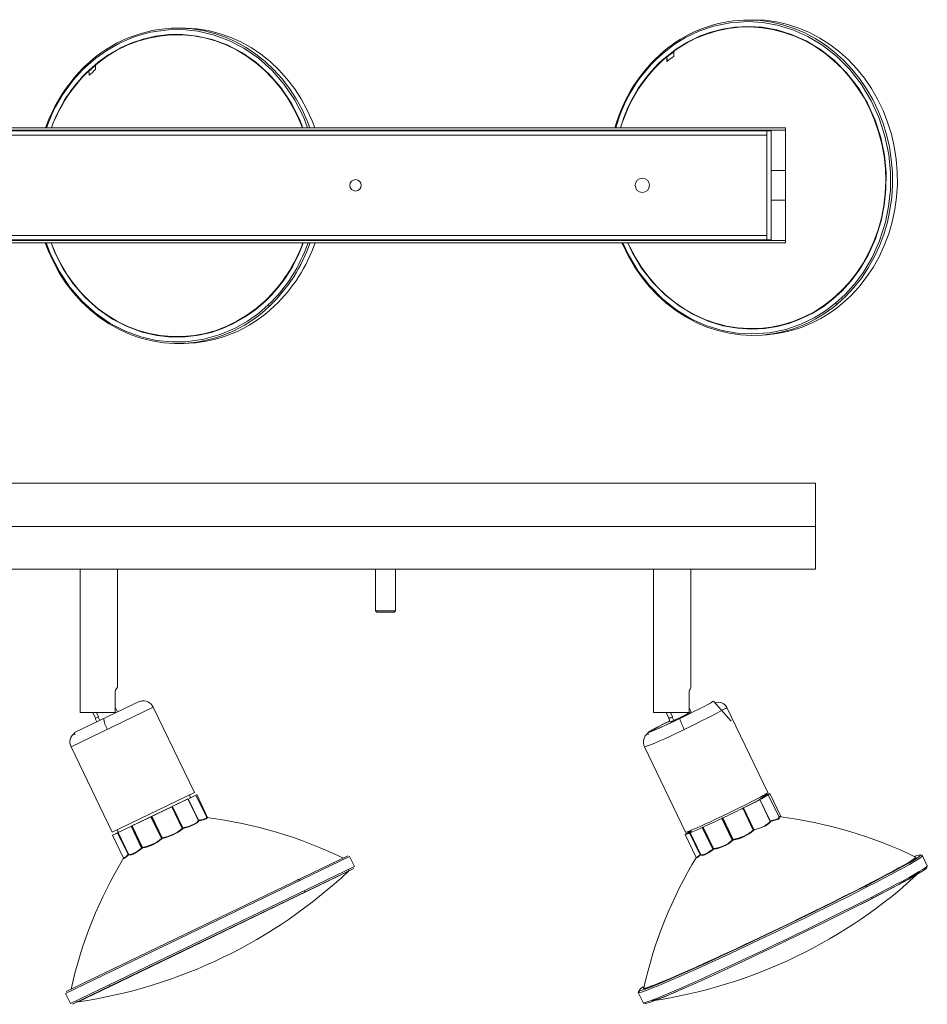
# Model space of a CAD drawing. Header units: millimetres. Extents: x -214 to 1502, y 504 to 848.
# Tile 4 of 5: x 1019 to 1336, y 504 to 848. Entities that reach past the tile are written whole.
import ezdxf

# ---------------------------------------------------------------- set-up
doc = ezdxf.new("R2010")
doc.units = ezdxf.units.MM

msp = doc.modelspace()

# ---------------------------------------------------------------- linework, layer by layer
at = {"color": 7, "linetype": 'Continuous', "lineweight": 15}
for p, q in [((1075.99, 844.83), (1074.3, 844.83)), ((1271.66, 847.62), (1269.97, 847.49)), ((1286.33, 809.99), (-213.67, 809.99)), ((1286.33, 809.19), (-213.67, 809.19)), ((-208.67, 808.99), (1281.33, 808.99)), ((1279.79, 807.45), (-207.14, 807.45)), ((1279.79, 770.99), (1279.79, 808.99)), ((1281.33, 808.99), (1281.33, 770.99)), ((1286.33, 769.99), (1286.33, 809.99)), ((-207.14, 772.53), (1279.79, 772.53)), ((-213.67, 770.79), (1286.33, 770.79)), ((-213.67, 769.99), (1286.33, 769.99)), ((1281.33, 770.99), (-208.67, 770.99)), ((1074.3, 734.83), (1075.99, 734.83)), ((1278.14, 737.79), (1279.83, 737.92)), ((-203.24, 686.2), (1296.76, 686.2)), ((1296.76, 686.2), (1296.76, 656.2)), ((-203.24, 671), (1296.76, 671)), ((642.88, 656.2), (1042.86, 656.2)), ((1040.26, 656.2), (1040.26, 606.2)), ((1042.87, 656.2), (1242.86, 656.2)), ((1053.26, 615.04), (1053.26, 656.2)), ((1143.26, 656.2), (1143.26, 641.7)), ((1150.26, 641.7), (1150.26, 656.2)), ((1240.26, 656.2), (1240.26, 606.2)), ((1242.86, 656.2), (1296.76, 656.2)), ((1253.26, 614.96), (1253.26, 656.2)), ((1143.26, 641.7), (1143.76, 641.2)), ((1150.26, 641.7), (1143.26, 641.7)), ((1149.76, 641.2), (1143.76, 641.2)), ((1149.76, 641.2), (1150.26, 641.7)), ((1052.48, 613.67), (1052.48, 606.2)), ((1252.69, 613.67), (1252.69, 606.2)), ((1061.12, 610.2), (1038.3, 599.19)), ((1052.64, 607.56), (1052.48, 607.91)), ((1052.74, 607.61), (1052.48, 607.48)), ((1053.31, 606.43), (1052.74, 607.61)), ((1061.18, 610.14), (1061.12, 610.2)), ((1080.11, 578.28), (1065.77, 608)), ((1253.32, 606.43), (1252.75, 607.61)), ((1267.35, 603.2), (1261.13, 610.19)), ((1280.08, 578.26), (1265.77, 607.99)), ((1052.48, 606.2), (1040.26, 606.2)), ((1044.67, 606.2), (1045.64, 604.18)), ((1045.54, 604.14), (1046.67, 604.68)), ((1045.93, 606.2), (1046.67, 604.68)), ((1047.09, 603.43), (1046.52, 604.61)), ((1252.69, 606.2), (1240.26, 606.2)), ((1244.68, 606.2), (1245.64, 604.19)), ((1246.15, 606.2), (1246.88, 604.68)), ((1246.74, 604.61), (1246.88, 604.68)), ((1247.31, 603.43), (1246.74, 604.61)), ((1252.53, 605.96), (1252.39, 605.89)), ((1252.39, 605.88), (1252.39, 605.89)), ((1252.53, 605.96), (1252.41, 606.2)), ((1045.54, 604.14), (1046.11, 602.96)), ((1245.54, 604.14), (1246.11, 602.96)), ((1247.45, 603.5), (1247.31, 603.43)), ((1247.45, 603.5), (1247.45, 603.5)), ((1038.3, 599.19), (1038.43, 598.42)), ((1238.3, 599.2), (1238.43, 598.44)), ((1037.13, 594.18), (1051.47, 564.46)), ((1237.12, 594.2), (1251.42, 564.48)), ((1080.11, 578.28), (1051.47, 564.46)), ((1078.24, 576.26), (1080.61, 577.4)), ((1078.79, 576.54), (1078.36, 577.43)), ((1084.4, 569.56), (1080.61, 577.4)), ((1084.73, 569.63), (1080.91, 577.55)), ((1278.6, 576.84), (1278.43, 577.2)), ((1279.19, 577.32), (1279.11, 577.29)), ((1279.11, 577.29), (1279.19, 577.32)), ((1279.24, 577.35), (1279.19, 577.32)), ((1279.19, 577.32), (1279.24, 577.34)), ((1280.14, 577.49), (1280.07, 577.46)), ((1280.13, 577.49), (1280.07, 577.46)), ((1280.13, 577.49), (1280.21, 577.48)), ((1284.02, 569.72), (1280.28, 577.5)), ((1284.62, 569.98), (1280.8, 577.93)), ((1072.45, 573.48), (1053.3, 564.24)), ((1058.03, 566.51), (1077.89, 576.09)), ((1072.23, 573.36), (1075.89, 565.77)), ((1072.26, 573.38), (1075.91, 565.83)), ((1072.3, 573.39), (1075.92, 565.88)), ((1076.07, 565.95), (1072.45, 573.47)), ((1077.88, 576.1), (1072.61, 573.55)), ((1077.88, 576.09), (1081.55, 568.5)), ((1081.56, 568.48), (1077.89, 576.09)), ((1081.58, 568.61), (1077.96, 576.12)), ((1078.43, 576.36), (1078.26, 576.28)), ((1277.13, 575.85), (1277.23, 575.9)), ((1277.26, 575.84), (1277.27, 575.84)), ((1277.27, 575.84), (1277.26, 575.83)), ((1277.28, 575.84), (1277.27, 575.84)), ((1277.27, 575.83), (1280.93, 568.24)), ((1277.28, 575.84), (1277.28, 575.84)), ((1280.95, 568.22), (1277.28, 575.84)), ((1277.28, 575.84), (1277.28, 575.84)), ((1277.86, 576.15), (1277.35, 575.89)), ((1277.36, 575.88), (1277.87, 576.14)), ((1280.98, 568.37), (1277.36, 575.88)), ((1064.96, 569.85), (1068.62, 562.26)), ((1065.02, 569.88), (1068.66, 562.33)), ((1065.09, 569.92), (1068.72, 562.41)), ((1068.9, 562.49), (1065.28, 570)), ((1271.37, 572.83), (1271.04, 572.66)), ((1271.05, 572.65), (1271.38, 572.82)), ((1271.41, 572.85), (1271.37, 572.83)), ((1271.38, 572.82), (1275.04, 565.23)), ((1271.45, 572.87), (1271.41, 572.85)), ((1271.42, 572.84), (1271.46, 572.87)), ((1271.42, 572.84), (1275.06, 565.3)), ((1271.46, 572.87), (1275.08, 565.35)), ((1275.23, 565.43), (1271.62, 572.94)), ((1058.03, 566.51), (1061.7, 558.92)), ((1058.1, 566.54), (1061.74, 558.99)), ((1058.19, 566.58), (1061.81, 559.07)), ((1061.98, 559.15), (1058.36, 566.67)), ((1081.58, 568.61), (1081.51, 568.58)), ((1081.58, 568.48), (1081.54, 568.53)), ((1081.68, 568.47), (1081.7, 568.44)), ((1084.21, 569.61), (1084.51, 569.43)), ((1264.11, 569.3), (1264.05, 569.27)), ((1264.06, 569.27), (1267.71, 561.67)), ((1264.19, 569.34), (1264.11, 569.3)), ((1264.12, 569.3), (1264.19, 569.33)), ((1264.12, 569.3), (1267.75, 561.75)), ((1264.19, 569.33), (1267.81, 561.82)), ((1267.99, 561.91), (1264.38, 569.42)), ((1280.95, 568.24), (1280.92, 568.28)), ((1280.98, 568.37), (1280.96, 568.37)), ((1281.07, 568.23), (1281.09, 568.19)), ((1051.54, 563.38), (1053.44, 564.29)), ((1051.54, 563.38), (1055.36, 555.46)), ((1053.2, 564.19), (1051.61, 563.42)), ((1053.22, 565.31), (1053.65, 564.42)), ((1053.3, 564.23), (1056.97, 556.64)), ((1053.36, 564.25), (1057, 556.71)), ((1053.44, 564.29), (1057.06, 556.78)), ((1057.17, 556.83), (1053.55, 564.34)), ((1075.91, 565.83), (1075.92, 565.88)), ((1075.92, 565.88), (1076.07, 565.95)), ((1076.12, 565.79), (1076.1, 565.74)), ((1251.27, 563.64), (1251.27, 563.63)), ((1251.27, 563.63), (1255.09, 555.68)), ((1251.94, 564.09), (1251.92, 564.08)), ((1251.99, 564.11), (1251.94, 564.09)), ((1252.87, 564.25), (1252.82, 564.22)), ((1252.82, 564.21), (1256.47, 556.62)), ((1252.95, 564.28), (1252.87, 564.25)), ((1252.87, 564.24), (1252.95, 564.27)), ((1252.87, 564.24), (1256.5, 556.69)), ((1252.95, 564.27), (1256.56, 556.76)), ((1256.66, 556.8), (1253.05, 564.31)), ((1253.28, 565.1), (1253.45, 564.74)), ((1253.45, 564.75), (1253.45, 564.74)), ((1257.32, 566.16), (1257.26, 566.13)), ((1257.26, 566.11), (1260.92, 558.52)), ((1257.41, 566.2), (1257.32, 566.16)), ((1257.33, 566.15), (1257.42, 566.19)), ((1257.33, 566.15), (1260.96, 558.6)), ((1257.42, 566.19), (1261.03, 558.68)), ((1261.19, 558.75), (1257.58, 566.26)), ((1275.06, 565.3), (1275.08, 565.35)), ((1275.27, 565.26), (1275.25, 565.2)), ((1068.66, 562.33), (1068.72, 562.41)), ((1068.72, 562.41), (1068.9, 562.49)), ((1068.9, 562.31), (1068.85, 562.24)), ((1267.75, 561.75), (1267.81, 561.82)), ((1267.99, 561.72), (1267.94, 561.65)), ((1133.6, 556.24), (1035.44, 508.87)), ((1057, 556.71), (1057.06, 556.78)), ((1057.06, 556.78), (1057.17, 556.83)), ((1057.15, 556.64), (1057.09, 556.56)), ((1061.74, 558.99), (1061.81, 559.07)), ((1061.81, 559.07), (1061.98, 559.15)), ((1061.96, 558.96), (1061.89, 558.88)), ((1256.5, 556.69), (1256.56, 556.76)), ((1256.65, 556.61), (1256.58, 556.54)), ((1260.96, 558.6), (1261.03, 558.68)), ((1261.17, 558.56), (1261.1, 558.48)), ((1335.74, 552.75), (1334.05, 556.26)), ((1135.96, 552.49), (1134.27, 556.01)), ((1255.15, 555.52), (1255.15, 555.68)), ((1135.73, 551.82), (1037.57, 504.46)), ((1035.2, 508.2), (1036.89, 504.69)), ((1234.93, 508.57), (1236.62, 505.06))]:
    msp.add_line(p, q, dxfattribs=at)
at = {"color": 8, "linetype": 'Continuous', "lineweight": 15}
for p, q in [((1286.33, 795.19), (1281.33, 795.19)), ((1281.33, 784.79), (1286.33, 784.79)), ((1037.13, 594.18), (1065.77, 608)), ((1084.48, 569.59), (1084.38, 569.6)), ((1251.92, 564.08), (1251.86, 564.1)), ((1251.94, 564.08), (1251.97, 564.09)), ((1035.2, 508.2), (1134.27, 556.01)), ((1135.96, 552.49), (1036.89, 504.69)), ((1050.79, 510.72), (1133.82, 550.83)), ((1115.21, 547.45), (1116.05, 547.85)), ((1039.54, 505.3), (1050.79, 510.72)), ((1249.03, 509.24), (1250.64, 509.93))]:
    msp.add_line(p, q, dxfattribs=at)
at = {"color": 8, "linetype": 'Continuous', "lineweight": 15, "flags": 128}
for points in [[(1120.39, 809.99), (1119.46, 812.42), (1117.68, 816.39), (1115.61, 820.17), (1113.28, 823.77), (1110.7, 827.14), (1107.87, 830.27), (1104.83, 833.14), (1101.6, 835.73), (1098.18, 838.02), (1094.61, 840), (1090.91, 841.65), (1087.1, 842.96), (1083.21, 843.94), (1079.26, 844.56), (1075.28, 844.82), (1074.3, 844.83)], [(1304.25, 748.54), (1307.32, 751.32), (1310.17, 754.37), (1312.78, 757.67), (1315.15, 761.2), (1317.24, 764.93), (1319.06, 768.84), (1320.59, 772.9), (1321.81, 777.09), (1322.72, 781.39), (1323.32, 785.75), (1323.6, 790.17), (1323.56, 794.59), (1323.19, 799.01), (1322.51, 803.38), (1321.51, 807.68), (1320.21, 811.89), (1318.61, 815.97), (1316.71, 819.9), (1314.54, 823.65), (1312.11, 827.2), (1309.43, 830.53), (1306.52, 833.61), (1303.4, 836.43), (1300.1, 838.96), (1296.62, 841.19), (1292.99, 843.11), (1289.25, 844.7), (1285.4, 845.95), (1281.48, 846.86), (1277.51, 847.41), (1273.52, 847.61), (1269.96, 847.49)], [(1042.27, 831.34), (1045.7, 834.3), (1049.55, 837.04), (1054, 839.57), (1059.11, 841.74), (1064.81, 843.35), (1071.05, 844.23), (1076.08, 844.29), (1081.32, 843.74), (1086.69, 842.5), (1092.09, 840.53), (1097.39, 837.79), (1102.48, 834.29), (1107.21, 830.05), (1111.46, 825.16), (1115.13, 819.72), (1118.14, 813.86), (1119.59, 809.99)], [(1043.26, 830.04), (1046.59, 832.91), (1050.31, 835.56), (1054.63, 838.01), (1058.27, 839.63), (1062.24, 840.97), (1066.54, 841.96), (1071.15, 842.53), (1076.02, 842.59), (1081.1, 842.05), (1086.3, 840.86), (1091.53, 838.95), (1096.67, 836.29), (1101.59, 832.9), (1106.17, 828.79), (1110.29, 824.05), (1113.85, 818.78), (1116.76, 813.11), (1117.93, 809.99)], [(1117.84, 809.99), (1116.59, 813.07), (1114.72, 816.89), (1112.56, 820.53), (1110.15, 823.95), (1107.49, 827.15), (1104.6, 830.09), (1101.5, 832.75), (1098.22, 835.12), (1094.77, 837.18), (1091.17, 838.92), (1087.46, 840.32), (1083.66, 841.38), (1079.8, 842.09), (1075.89, 842.43), (1071.97, 842.42), (1068.07, 842.05), (1064.2, 841.33), (1060.41, 840.25), (1056.71, 838.83), (1053.12, 837.07), (1049.68, 834.99), (1046.4, 832.6), (1043.32, 829.92)], [(1105.9, 748.33), (1102.46, 745.36), (1098.61, 742.63), (1094.16, 740.1), (1089.05, 737.93), (1083.35, 736.31), (1077.11, 735.44), (1072.08, 735.38), (1066.84, 735.93), (1061.47, 737.16), (1056.07, 739.13), (1050.77, 741.87), (1045.68, 745.38), (1040.96, 749.62), (1036.7, 754.51), (1033.03, 759.95), (1030.02, 765.81), (1028.45, 769.99)], [(1104.9, 749.63), (1101.57, 746.75), (1097.85, 744.1), (1093.53, 741.66), (1089.89, 740.04), (1085.92, 738.7), (1081.62, 737.7), (1077.01, 737.14), (1072.14, 737.08), (1067.07, 737.61), (1061.86, 738.81), (1056.64, 740.72), (1051.5, 743.37), (1046.57, 746.77), (1041.99, 750.87), (1037.87, 755.61), (1034.32, 760.88), (1031.4, 766.56), (1030.11, 769.99)], [(1030.14, 769.99), (1031.51, 766.6), (1033.38, 762.78), (1035.53, 759.14), (1037.95, 755.71), (1040.61, 752.52), (1043.5, 749.58), (1046.59, 746.92), (1049.88, 744.55), (1053.33, 742.49), (1056.92, 740.75), (1060.63, 739.35), (1064.43, 738.29), (1068.3, 737.58), (1072.21, 737.23), (1076.12, 737.24), (1080.03, 737.61), (1083.89, 738.34), (1087.69, 739.42), (1091.39, 740.84), (1094.97, 742.6), (1098.42, 744.68), (1101.69, 747.07), (1104.78, 749.75)], [(1303.76, 748.92), (1300.19, 746.21), (1296.23, 743.76), (1291.66, 741.57), (1286.45, 739.77), (1280.69, 738.58), (1274.41, 738.16), (1269.38, 738.46), (1264.17, 739.39), (1258.86, 741.01), (1253.55, 743.37), (1248.38, 746.49), (1243.45, 750.36), (1238.92, 754.92), (1234.89, 760.11), (1231.47, 765.81), (1229.57, 769.99)], [(1302.83, 750.29), (1299.37, 747.66), (1295.53, 745.29), (1291.1, 743.16), (1287.39, 741.82), (1283.36, 740.77), (1279.02, 740.09), (1274.39, 739.86), (1269.52, 740.16), (1264.47, 741.06), (1259.33, 742.63), (1254.19, 744.91), (1249.17, 747.93), (1244.4, 751.68), (1240.01, 756.1), (1236.11, 761.13), (1232.79, 766.65), (1231.28, 769.99)], [(1231.3, 769.99), (1231.94, 768.6), (1233.93, 764.81), (1236.19, 761.22), (1238.7, 757.84), (1241.46, 754.7), (1244.43, 751.82), (1247.61, 749.22), (1250.97, 746.91), (1254.48, 744.91), (1258.12, 743.25), (1261.87, 741.91), (1265.7, 740.93), (1269.59, 740.3), (1273.51, 740.02), (1277.43, 740.11), (1281.32, 740.55), (1285.16, 741.35), (1288.93, 742.5), (1292.59, 743.99), (1296.12, 745.82), (1299.5, 747.96), (1302.71, 750.41)], [(1250.99, 600.3), (1253.13, 601.33), (1255.23, 602.36), (1257.25, 603.36), (1259.14, 604.31), (1260.85, 605.18), (1262.36, 605.97), (1263.62, 606.64), (1264.61, 607.19), (1265.31, 607.61), (1265.69, 607.88), (1265.77, 607.99)], [(1249.37, 604.1), (1247.95, 603.43), (1246.38, 602.69), (1244.71, 601.91), (1243.01, 601.14), (1242.17, 600.77), (1241.41, 600.43), (1240.09, 599.88), (1239.24, 599.57), (1238.99, 599.56), (1239.41, 599.86), (1240.42, 600.44), (1241.86, 601.21), (1243.56, 602.08), (1245.32, 602.97), (1245.95, 603.28)], [(1277.29, 575.98), (1278.15, 576.48), (1278.59, 576.79)], [(1280.21, 577.48), (1280.25, 577.47), (1279.88, 577.23), (1279.04, 576.76), (1277.86, 576.15)], [(1280.72, 577.9), (1280.67, 577.82), (1280.06, 577.46)], [(1084.36, 569.54), (1084.42, 569.5), (1084.08, 569.23), (1083.1, 568.92), (1081.58, 568.61)], [(1084.51, 569.43), (1084.57, 569.39), (1084.24, 569.12), (1083.25, 568.8), (1081.68, 568.47)], [(1283.95, 569.68), (1284.05, 569.56), (1283.62, 569.17), (1282.56, 568.75), (1280.98, 568.37)], [(1284.1, 569.58), (1284.21, 569.45), (1283.78, 569.05), (1282.7, 568.63), (1281.07, 568.23)], [(1252.82, 564.22), (1251.83, 563.81), (1251.31, 563.63), (1251.34, 563.67)], [(1251.79, 564.05), (1251.8, 564.05), (1251.91, 564.07)], [(1056.97, 556.64), (1056.03, 555.8), (1055.48, 555.43), (1055.43, 555.49)], [(1057, 556.47), (1056.03, 555.61), (1055.47, 555.24), (1055.43, 555.3)], [(1256.5, 556.45), (1255.61, 555.7), (1255.14, 555.44), (1255.15, 555.52)], [(1256.47, 556.62), (1255.61, 555.89), (1255.15, 555.63), (1255.15, 555.71)], [(1333.32, 556.46), (1333.29, 556.3), (1332.68, 555.8), (1331.58, 555.08), (1329.5, 553.84), (1326.89, 552.38), (1323.91, 550.76), (1320.75, 549.09), (1317.53, 547.41), (1314.2, 545.7)], [(1314.69, 545.37), (1317.76, 546.94), (1320.6, 548.42), (1323.22, 549.8), (1325.58, 551.06), (1327.68, 552.21), (1329.5, 553.22), (1331.02, 554.1), (1332.25, 554.84), (1333.16, 555.43), (1333.76, 555.88), (1334.04, 556.17), (1334.05, 556.26)], [(1313.15, 545.33), (1316.15, 546.88), (1318.94, 548.33), (1321.5, 549.67), (1323.79, 550.9), (1325.82, 552.01), (1327.57, 552.99), (1329.01, 553.83), (1330.16, 554.53), (1330.98, 555.08), (1331.49, 555.48), (1331.68, 555.72), (1331.64, 555.79)], [(1331.79, 555.78), (1331.76, 555.57), (1331.17, 555.09), (1330.1, 554.38), (1328.09, 553.19), (1325.56, 551.77), (1322.67, 550.2), (1319.61, 548.58), (1316.49, 546.96), (1313.26, 545.3)], [(1335.74, 552.75), (1335.73, 552.66), (1335.45, 552.36), (1334.85, 551.92), (1333.94, 551.33), (1332.71, 550.59), (1331.19, 549.71), (1329.37, 548.69), (1327.27, 547.55), (1324.91, 546.29), (1322.29, 544.91), (1319.45, 543.43), (1316.38, 541.86)], [(1312.63, 539.41), (1315.17, 540.7), (1318.16, 542.24), (1320.94, 543.69), (1323.47, 545.03), (1325.76, 546.25), (1327.77, 547.35), (1329.51, 548.33), (1330.95, 549.17), (1332.08, 549.86), (1332.91, 550.41), (1333.38, 550.78)], [(1234.93, 508.57), (1234.99, 508.53), (1235.35, 508.55), (1236.03, 508.72), (1237.03, 509.04), (1238.34, 509.52), (1239.94, 510.15), (1241.83, 510.92), (1244, 511.82), (1246.43, 512.87), (1249.11, 514.04), (1252.02, 515.33), (1255.14, 516.73), (1258.45, 518.23), (1261.93, 519.82), (1265.55, 521.5), (1269.3, 523.24), (1273.14, 525.05), (1277.06, 526.9), (1281.03, 528.79), (1285.02, 530.7), (1289.01, 532.63), (1292.97, 534.55), (1296.87, 536.46), (1300.69, 538.34), (1304.41, 540.18), (1307.99, 541.98), (1311.43, 543.71), (1314.69, 545.37)], [(1314.2, 545.7), (1310.63, 543.89), (1306.66, 541.89), (1302.1, 539.61), (1296.89, 537.04), (1291.12, 534.23), (1284.85, 531.19), (1279.82, 528.78), (1274.61, 526.31), (1269.3, 523.81), (1263.99, 521.34), (1258.81, 518.96), (1253.89, 516.73), (1249.36, 514.72), (1245.33, 512.96), (1241.9, 511.52), (1239.16, 510.42), (1237.13, 509.67), (1235.83, 509.27), (1235.22, 509.2), (1235.23, 509.28)], [(1313.26, 545.3), (1309.81, 543.54), (1305.96, 541.61), (1301.54, 539.4), (1297.83, 537.57), (1293.8, 535.59), (1289.46, 533.48), (1284.83, 531.24), (1279.96, 528.91), (1274.91, 526.51), (1269.76, 524.09), (1264.62, 521.7), (1259.61, 519.4), (1254.84, 517.24), (1250.45, 515.28), (1246.54, 513.58), (1243.23, 512.19), (1240.57, 511.12), (1238.6, 510.39), (1237.34, 510), (1236.75, 509.94), (1236.77, 510.06)], [(1236.8, 510.16), (1236.8, 510.15), (1236.94, 510.06), (1237.4, 510.13), (1238.18, 510.35), (1239.28, 510.73), (1240.68, 511.26), (1242.38, 511.93), (1244.36, 512.75), (1246.62, 513.71), (1249.14, 514.8), (1251.89, 516.01), (1254.87, 517.34), (1258.05, 518.78), (1261.4, 520.31), (1264.91, 521.93), (1268.56, 523.62), (1272.31, 525.38), (1276.14, 527.19), (1280.03, 529.03), (1283.94, 530.91), (1287.86, 532.8), (1291.76, 534.69), (1295.6, 536.56), (1299.36, 538.42), (1303.03, 540.23), (1306.56, 542), (1309.94, 543.7), (1313.15, 545.33)], [(1316.38, 541.86), (1313.12, 540.2), (1309.68, 538.47), (1306.1, 536.67), (1302.38, 534.83), (1298.56, 532.95), (1294.66, 531.04), (1290.7, 529.11), (1286.71, 527.19), (1282.72, 525.28), (1278.75, 523.39), (1274.83, 521.54), (1270.99, 519.73), (1267.24, 517.98), (1263.62, 516.31), (1260.14, 514.71), (1256.83, 513.21), (1253.71, 511.81), (1250.8, 510.52), (1248.12, 509.35), (1245.69, 508.31), (1243.52, 507.4), (1241.63, 506.63), (1240.03, 506.01), (1238.72, 505.53), (1237.72, 505.2), (1237.04, 505.03), (1236.68, 505.02), (1236.62, 505.05)]]:
    msp.add_lwpolyline(points, dxfattribs=at)
at = {"color": 7, "linetype": 'Continuous', "lineweight": 15, "flags": 128}
for points in [[(1075.99, 844.83), (1076.97, 844.82), (1080.96, 844.56), (1084.91, 843.94), (1088.8, 842.96), (1092.61, 841.65), (1096.31, 840), (1099.88, 838.02), (1103.29, 835.73), (1106.53, 833.14), (1109.57, 830.27), (1112.39, 827.14), (1114.98, 823.77), (1117.31, 820.17), (1119.37, 816.39), (1121.16, 812.42), (1122.08, 809.99)], [(1243.91, 836.33), (1247.48, 839.04), (1251.45, 841.49), (1256.01, 843.69), (1261.22, 845.48), (1266.99, 846.68), (1273.27, 847.1), (1278.29, 846.79), (1283.5, 845.86), (1288.82, 844.24), (1294.12, 841.88), (1299.3, 838.76), (1304.22, 834.9), (1308.76, 830.33), (1312.78, 825.14), (1316.21, 819.45), (1318.95, 813.38), (1320.98, 807.1), (1322.29, 800.75), (1322.89, 794.47), (1322.86, 788.39), (1322.25, 782.6), (1321.15, 777.17), (1319.07, 770.62), (1316.45, 764.82), (1313.47, 759.77), (1310.31, 755.52), (1307.1, 751.98), (1303.76, 748.92)], [(1244.85, 834.96), (1248.3, 837.59), (1252.15, 839.96), (1256.57, 842.09), (1260.28, 843.44), (1264.31, 844.49), (1268.66, 845.16), (1273.28, 845.4), (1278.15, 845.1), (1283.2, 844.2), (1288.35, 842.63), (1293.49, 840.34), (1298.5, 837.32), (1303.27, 833.58), (1307.66, 829.15), (1311.57, 824.12), (1314.88, 818.61), (1317.54, 812.73), (1319.51, 806.65), (1320.77, 800.49), (1321.36, 794.41), (1321.33, 788.52), (1320.74, 782.91), (1319.67, 777.65), (1317.65, 771.3), (1315.12, 765.69), (1312.23, 760.8), (1309.17, 756.68), (1306.06, 753.25), (1302.83, 750.29)], [(1302.71, 750.41), (1305.72, 753.15), (1308.51, 756.16), (1311.06, 759.41), (1313.36, 762.9), (1315.39, 766.58), (1317.13, 770.45), (1318.58, 774.46), (1319.72, 778.6), (1320.55, 782.84), (1321.06, 787.14), (1321.24, 791.48), (1321.11, 795.83), (1320.65, 800.15), (1319.86, 804.43), (1318.77, 808.62), (1317.37, 812.7), (1315.67, 816.65), (1313.68, 820.44), (1311.42, 824.03), (1308.91, 827.41), (1306.15, 830.55), (1303.18, 833.43), (1300, 836.03), (1296.64, 838.34), (1293.13, 840.33), (1289.49, 842), (1285.74, 843.33), (1281.9, 844.32), (1278.02, 844.95), (1274.1, 845.22), (1270.18, 845.14), (1266.29, 844.7), (1262.45, 843.9), (1258.68, 842.75), (1255.02, 841.25), (1251.49, 839.43), (1248.11, 837.29), (1244.9, 834.84)], [(1271.65, 847.62), (1275.21, 847.74), (1279.2, 847.54), (1283.17, 846.99), (1287.09, 846.08), (1290.94, 844.83), (1294.68, 843.24), (1298.31, 841.32), (1301.79, 839.09), (1305.09, 836.56), (1308.21, 833.74), (1311.12, 830.66), (1313.8, 827.33), (1316.23, 823.78), (1318.4, 820.03), (1320.3, 816.1), (1321.9, 812.01), (1323.2, 807.81), (1324.2, 803.51), (1324.88, 799.13), (1325.25, 794.72), (1325.29, 790.29), (1325.01, 785.88), (1324.41, 781.51), (1323.5, 777.22), (1322.28, 773.03), (1320.75, 768.96), (1318.93, 765.05), (1316.84, 761.32), (1314.47, 757.8), (1311.86, 754.5), (1309.01, 751.45), (1305.94, 748.66)], [(1243.85, 836.75), (1243.79, 836.71), (1243.79, 836.59), (1243.83, 836.46), (1243.91, 836.33)], [(1244.94, 833.11), (1244.98, 833.82), (1244.9, 834.65)], [(1042.19, 831.72), (1042.13, 831.68), (1042.13, 831.58), (1042.18, 831.46), (1042.27, 831.34)], [(1043.42, 828.36), (1043.44, 829), (1043.33, 829.75)], [(1028.1, 769.99), (1029.13, 767.24), (1030.92, 763.28), (1032.98, 759.49), (1035.31, 755.9), (1037.9, 752.53), (1040.72, 749.4), (1043.76, 746.53), (1047, 743.94), (1050.41, 741.65), (1053.98, 739.67), (1057.68, 738.02), (1061.49, 736.7), (1065.39, 735.73), (1069.34, 735.11), (1073.32, 734.84), (1074.3, 734.83)], [(1229.21, 769.99), (1229.5, 769.32), (1231.4, 765.39), (1233.57, 761.63), (1236, 758.08), (1238.68, 754.75), (1241.58, 751.67), (1244.7, 748.86), (1248.01, 746.32), (1251.49, 744.09), (1255.11, 742.17), (1258.86, 740.58), (1262.71, 739.33), (1266.63, 738.43), (1270.6, 737.87), (1274.59, 737.67), (1278.14, 737.79)], [(1261.09, 610.2), (1261.09, 610.12), (1260.76, 609.88), (1260.11, 609.5), (1259.16, 608.98), (1257.94, 608.33), (1256.48, 607.58), (1254.83, 606.75), (1253.03, 605.85), (1251.14, 604.93), (1249.2, 603.99), (1247.28, 603.08), (1245.43, 602.22), (1243.7, 601.42), (1242.15, 600.72), (1240.81, 600.13), (1239.73, 599.68), (1238.94, 599.37), (1238.45, 599.21), (1238.3, 599.21), (1238.46, 599.37), (1238.96, 599.68), (1239.76, 600.13), (1240.85, 600.72), (1242.19, 601.42), (1243.75, 602.22), (1245.48, 603.08), (1245.94, 603.31)], [(1252.69, 607.6), (1252.74, 607.61), (1252.73, 607.58), (1252.69, 607.55)], [(1245.63, 604.22), (1245.56, 604.17), (1245.55, 604.14), (1245.67, 604.17), (1245.92, 604.26), (1246.28, 604.41), (1246.74, 604.61)], [(1280.08, 578.26), (1280.07, 578.23), (1279.84, 578.04), (1279.3, 577.7), (1278.45, 577.21), (1277.32, 576.6), (1275.94, 575.87), (1274.32, 575.03), (1272.51, 574.12), (1270.55, 573.14), (1268.49, 572.13), (1266.36, 571.1), (1264.22, 570.07), (1262.11, 569.07), (1260.09, 568.13), (1258.19, 567.25), (1256.46, 566.47), (1254.94, 565.8), (1253.66, 565.25), (1252.65, 564.84), (1251.93, 564.58), (1251.52, 564.46), (1251.42, 564.48)], [(1278.49, 576.98), (1278.55, 577), (1279.18, 577.23), (1279.5, 577.3), (1279.51, 577.22), (1279.2, 577), (1278.59, 576.62), (1277.68, 576.11), (1277.36, 575.94)], [(1278.92, 576.91), (1279.07, 577.02), (1278.92, 577.06), (1278.38, 576.88)], [(1279.01, 577.24), (1279.01, 577.24), (1279.01, 577.24)], [(1279.24, 577.34), (1280.23, 577.76), (1280.75, 577.94), (1280.72, 577.9)], [(1280.06, 577.46), (1280.04, 577.45), (1280.04, 577.45), (1280.05, 577.45), (1280.07, 577.46)], [(1280.28, 577.5), (1280.26, 577.5), (1280.15, 577.48)], [(1072.23, 573.36), (1072.22, 573.36), (1072.22, 573.36), (1072.22, 573.36), (1072.22, 573.36)], [(1075.94, 575.15), (1075.94, 575.15), (1075.94, 575.16), (1075.93, 575.16), (1075.93, 575.16)], [(1077.89, 576.09), (1077.88, 576.1), (1077.87, 576.09)], [(1077.95, 576.13), (1077.95, 576.13), (1077.95, 576.13), (1077.96, 576.13), (1077.96, 576.12)], [(1078.43, 576.36), (1078.43, 576.36), (1078.44, 576.36), (1078.44, 576.36), (1078.44, 576.36)], [(1275.17, 574.71), (1273.49, 573.87), (1271.61, 572.95)], [(1277.26, 575.83), (1276.43, 575.37), (1275.17, 574.71)], [(1275.18, 574.71), (1275.18, 574.71), (1275.17, 574.71), (1275.17, 574.71), (1275.17, 574.71)], [(1277.27, 575.83), (1277.28, 575.83), (1277.28, 575.83), (1277.28, 575.83), (1277.28, 575.83), (1277.28, 575.83), (1277.28, 575.84), (1277.28, 575.84), (1277.28, 575.84)], [(1277.35, 575.89), (1277.36, 575.89), (1277.36, 575.89), (1277.36, 575.89), (1277.36, 575.88)], [(1277.86, 576.15), (1277.86, 576.15), (1277.86, 576.14), (1277.86, 576.14), (1277.87, 576.14)], [(1064.96, 569.85), (1064.96, 569.86), (1064.96, 569.86), (1064.95, 569.86), (1064.95, 569.86)], [(1065.02, 569.88), (1065.02, 569.88), (1065.02, 569.88), (1065.02, 569.89), (1065.02, 569.89), (1065.02, 569.89), (1065.01, 569.89), (1065.01, 569.89), (1065.01, 569.89)], [(1065.08, 569.92), (1065.08, 569.92), (1065.09, 569.92), (1065.09, 569.92), (1065.09, 569.92), (1065.09, 569.92), (1065.09, 569.92), (1065.09, 569.92), (1065.09, 569.92)], [(1065.28, 570), (1065.27, 570.01), (1065.27, 570.01), (1065.27, 570.01), (1065.28, 570.01)], [(1071.91, 573.2), (1071.91, 573.21), (1071.9, 573.21), (1071.9, 573.21), (1071.9, 573.21)], [(1271.05, 572.65), (1271.05, 572.65), (1271.05, 572.66), (1271.04, 572.66), (1271.04, 572.66)], [(1271.38, 572.82), (1271.38, 572.82), (1271.38, 572.83), (1271.37, 572.83), (1271.37, 572.83)], [(1284.69, 569.84), (1284.63, 569.85), (1283.82, 569.82)], [(1284.56, 569.95), (1284.47, 569.97), (1283.91, 569.95)], [(1058.03, 566.51), (1058.03, 566.51), (1058.03, 566.52), (1058.03, 566.52), (1058.03, 566.52)], [(1081.55, 568.5), (1080.93, 567.82), (1079.72, 567.12), (1078.04, 566.48), (1076.07, 565.95)], [(1079.83, 566.99), (1078.14, 566.34), (1076.12, 565.79)], [(1081.71, 568.39), (1081.07, 567.7), (1079.83, 566.99)], [(1081.55, 568.5), (1081.54, 568.52), (1081.53, 568.54)], [(1081.7, 568.44), (1081.72, 568.41), (1081.71, 568.39)], [(1084.66, 569.59), (1084.64, 569.66), (1084.33, 569.7)], [(1264.12, 569.3), (1264.12, 569.3), (1264.12, 569.3), (1264.12, 569.3), (1264.12, 569.3), (1264.11, 569.3), (1264.11, 569.3), (1264.11, 569.3), (1264.11, 569.3)], [(1264.19, 569.34), (1264.19, 569.34), (1264.19, 569.34), (1264.19, 569.34), (1264.19, 569.34), (1264.19, 569.34), (1264.19, 569.34), (1264.19, 569.34), (1264.19, 569.33)], [(1264.38, 569.42), (1264.38, 569.43), (1264.38, 569.43), (1264.38, 569.43), (1264.38, 569.43)], [(1279.05, 566.54), (1277.32, 565.83), (1275.27, 565.26)], [(1281.09, 568.13), (1280.36, 567.33), (1279.05, 566.54)], [(1280.93, 568.24), (1280.93, 568.26), (1280.91, 568.29)], [(1281.09, 568.19), (1281.1, 568.16), (1281.09, 568.13)], [(1053.3, 564.23), (1053.3, 564.23), (1053.3, 564.24), (1053.3, 564.24), (1053.3, 564.24)], [(1053.36, 564.25), (1053.36, 564.26), (1053.36, 564.26), (1053.36, 564.26), (1053.36, 564.26), (1053.36, 564.26), (1053.36, 564.26), (1053.36, 564.26), (1053.36, 564.26)], [(1053.44, 564.3), (1053.44, 564.3), (1053.44, 564.3), (1053.44, 564.3), (1053.44, 564.3), (1053.44, 564.3), (1053.44, 564.3), (1053.44, 564.29), (1053.44, 564.29)], [(1075.91, 565.83), (1075.9, 565.79), (1075.89, 565.77)], [(1076.1, 565.74), (1076.08, 565.69), (1076.05, 565.66)], [(1251.34, 563.67), (1251.39, 563.75), (1252, 564.11)], [(1251.92, 564.17), (1251.82, 564.1), (1251.79, 564.05)], [(1251.86, 564.1), (1251.82, 564.11), (1252.3, 564.41), (1253.28, 564.94)], [(1252, 564.11), (1252.02, 564.12), (1252.02, 564.12), (1252.01, 564.12), (1251.99, 564.11)], [(1252.02, 564.12), (1252.02, 564.12), (1252, 564.11)], [(1252.87, 564.24), (1252.87, 564.24), (1252.87, 564.24), (1252.87, 564.24), (1252.87, 564.24), (1252.87, 564.25), (1252.87, 564.25), (1252.87, 564.25), (1252.87, 564.25)], [(1252.95, 564.28), (1252.95, 564.28), (1252.95, 564.28), (1252.95, 564.28), (1252.95, 564.28), (1252.95, 564.28), (1252.95, 564.28), (1252.95, 564.27), (1252.95, 564.27)], [(1253.37, 564.82), (1252.99, 564.55), (1253.14, 564.51), (1253.31, 564.56)], [(1257.26, 566.11), (1257.26, 566.12), (1257.26, 566.12), (1257.26, 566.12), (1257.26, 566.13)], [(1275.06, 565.3), (1275.05, 565.26), (1275.04, 565.23)], [(1275.25, 565.2), (1275.23, 565.16), (1275.19, 565.12)], [(1068.66, 562.33), (1068.65, 562.29), (1068.62, 562.26)], [(1068.85, 562.24), (1068.8, 562.18), (1068.75, 562.14)], [(1267.75, 561.75), (1267.73, 561.71), (1267.71, 561.67)], [(1267.94, 561.65), (1267.89, 561.59), (1267.83, 561.54)], [(1057, 556.71), (1056.98, 556.67), (1056.97, 556.64)], [(1057.09, 556.56), (1057.04, 556.51), (1057, 556.47)], [(1061.78, 558.77), (1060.18, 557.62), (1058.8, 556.84), (1057.76, 556.5), (1057.15, 556.64)], [(1061.7, 558.92), (1060.15, 557.79), (1058.79, 557.02), (1057.76, 556.69), (1057.17, 556.83)], [(1061.74, 558.99), (1061.72, 558.95), (1061.7, 558.92)], [(1061.89, 558.88), (1061.84, 558.82), (1061.78, 558.77)], [(1256.5, 556.69), (1256.49, 556.65), (1256.47, 556.62)], [(1256.58, 556.54), (1256.54, 556.49), (1256.5, 556.45)], [(1260.99, 558.37), (1259.43, 557.27), (1258.11, 556.58), (1257.16, 556.35), (1256.65, 556.61)], [(1260.92, 558.52), (1259.4, 557.45), (1258.11, 556.77), (1257.17, 556.55), (1256.66, 556.8)], [(1260.96, 558.6), (1260.94, 558.56), (1260.92, 558.52)], [(1261.1, 558.48), (1261.05, 558.42), (1260.99, 558.37)], [(1331.2, 555.99), (1331.42, 556.07), (1332.72, 556.47), (1333.33, 556.54), (1333.32, 556.46)], [(1055.43, 555.3), (1055.38, 555.36), (1055.45, 555.46)], [(1331.57, 555.77), (1331.8, 555.8), (1331.79, 555.78)], [(1316.32, 541.29), (1319.66, 543), (1322.87, 544.68), (1326.03, 546.35), (1329.01, 547.96), (1331.63, 549.43), (1333.71, 550.66), (1334.81, 551.39), (1335.42, 551.89), (1335.44, 552.04)], [(1116.33, 547.91), (1116.47, 547.92), (1116.64, 547.85), (1116.76, 547.73), (1116.84, 547.6)], [(1118.54, 544.08), (1118.6, 543.89), (1118.6, 543.68), (1118.54, 543.56), (1118.46, 543.49)], [(1314.2, 545.7), (1314.33, 545.71), (1314.49, 545.63), (1314.61, 545.51), (1314.69, 545.37)], [(1237.35, 504.86), (1237.34, 504.78), (1237.95, 504.85), (1239.25, 505.25), (1241.28, 506), (1244.03, 507.11), (1247.45, 508.55), (1251.48, 510.3), (1256.01, 512.32), (1260.94, 514.55), (1266.11, 516.93), (1271.42, 519.4), (1276.73, 521.9), (1281.94, 524.37), (1286.97, 526.78), (1293.25, 529.81), (1299.01, 532.63), (1304.22, 535.2), (1308.79, 537.48), (1312.75, 539.47), (1316.32, 541.29)], [(1316.38, 541.86), (1316.45, 541.66), (1316.45, 541.46), (1316.4, 541.35), (1316.32, 541.29)], [(1236.77, 510.06), (1236.79, 510.17), (1237, 510.34)]]:
    msp.add_lwpolyline(points, dxfattribs=at)
at = {"color": 7, "linetype": 'Continuous', "lineweight": 15}
for centre, radius in [((1136.33, 789.99), 2), ((1136.33, 789.99), 2), ((1236.33, 789.99), 2.5)]:
    msp.add_circle(centre, radius, dxfattribs=at)
for centre, radius, start, end in [((1074.68, 798.06), 46.78, 90.4625, 133.9833), ((1273.56, 801.65), 45.98, 94.4833, 130.2455), ((1278.97, 795.52), 54.15, 130.4206, 164.5045), ((1244.65, 834.81), 0.249, 6.455, 38.7288), ((1274.71, 798.94), 46.51, 126.0721, 129.8611), ((1308.89, 835.2), 63.99, 180.4995, 181.8697), ((1273.71, 798.65), 44.9, 126.0721, 129.8611), ((1317.2, 833.44), 69.94, 177.4627, 178.7705), ((1080.69, 791.58), 55.62, 133.8065, 160.6688), ((1076.59, 794.56), 48.42, 129.7001, 133.389), ((1103.52, 831.53), 57.86, 179.7154, 181.1574), ((1043.08, 829.88), 0.239, 10.0353, 42.3094), ((1095.9, 832.54), 52.65, 183.0473, 184.5574), ((1075.53, 794.39), 46.74, 129.7001, 133.389), ((1069.93, 787.88), 55.24, 313.7097, 341.0989), ((1104.45, 749.29), 0.564, 37.3938, 54.9499), ((1276.24, 783.76), 45.98, 274.4769, 310.2455), ((1302.41, 750.01), 0.503, 34.1588, 53.7411), ((1304.44, 749.28), 0.764, 207.8191, 256.0321), ((1075.65, 781.53), 46.69, 270.4216, 314.0245), ((1106.65, 748.8), 0.886, 212.1841, 254.2388), ((1065.33, 607.2), 14.39, 147.0116, 153.3108), ((1245.05, 617.63), 8.61, 332.588, 341.9713), ((1062.33, 606.48), 3.76, 23.9406, 106.9872), ((1262.91, 606.54), 3.21, 26.8506, 111.6607), ((1243.95, 610.27), 6.31, 285.5696, 297.6921), ((1229.61, 646.47), 46.54, 290.7648, 300.6262), ((1229.71, 646.26), 46.3, 290.7392, 300.6517), ((1251.19, 609.1), 3.42, 293.0698, 308.5673), ((1056.86, 604.89), 8.41, 185.3953, 213.0932), ((1244.94, 607.7), 4.88, 283.8864, 299.0689), ((1040.46, 595.92), 3.76, 124.5277, 207.5743), ((1240.44, 595.9), 3.73, 124.3248, 207.1545), ((1080.6, 577.4), 0.01, 71.0422, 116.2428), ((1279.33, 575.28), 1.98, 99.0564, 115.1228), ((1278.78, 577.93), 0.719, 288.2135, 297.1728), ((1280.14, 577.48), 0.00961, 24.116, 114.8291), ((1072.26, 573.37), 0.0096, 23.2856, 113.0513), ((1072.29, 573.39), 0.0096, 23.2856, 113.0513), ((1072.42, 573.46), 0.0284, 20.299, 40.6497), ((1077.88, 576.08), 0.0098, 24.6063, 114.7555), ((1078.79, 576.55), 0.01, 251.0422, 296.2428), ((1195.96, 730.33), 174.63, 295.6736, 296.9772), ((1256.49, 612.06), 41.77, 296.5754, 299.8359), ((1277.55, 575.43), 0.506, 113.3286, 124.8955), ((1277.26, 575.83), 0.00983, 24.0734, 113.4025), ((1277.27, 575.83), 0.00998, 25.6763, 115.7732), ((1184.66, 742.71), 190.74, 294.7068, 296.9306), ((1184.49, 743.06), 191.13, 294.7075, 296.9299), ((1270.71, 574.13), 1.47, 297.1033, 298.9233), ((1271.42, 572.84), 0.00966, 22.6472, 110.9335), ((1273.15, 569.71), 3.59, 115.3782, 118.2881), ((1271.45, 572.86), 0.00966, 22.6472, 110.9335), ((1273.09, 569.84), 3.44, 115.3852, 118.2811), ((1271.48, 572.88), 0.151, 24.6879, 28.5955), ((1058.08, 566.53), 0.0249, 20.0491, 43.3818), ((1058.17, 566.58), 0.0249, 20.0491, 43.3818), ((1058.36, 566.67), 0.00916, 121.3991, 211.2879), ((1081.66, 568.65), 0.175, 203.8656, 273.536), ((1081.73, 568.6), 0.21, 209.4246, 265.2567), ((1081.79, 568.65), 0.217, 190.7878, 236.8131), ((1064.43, 415.48), 155.42, 64.2749, 82.5877), ((1201.3, 696.19), 141.58, 293.4221, 296.3072), ((1201.18, 696.46), 141.88, 293.4231, 296.3063), ((1264.04, 569.26), 0.0156, 16.2045, 55.4753), ((1261.89, 573.71), 4.94, 296.0169, 296.8258), ((1266.86, 564.03), 5.94, 114.7163, 116.7783), ((1266.76, 564.26), 5.69, 114.7207, 116.7739), ((1274.21, 574.69), 9.32, 276.3011, 316.1385), ((1281.05, 568.4), 0.178, 205.9623, 274.5574), ((1281.11, 568.35), 0.216, 210.2263, 264.5453), ((1281.22, 568.42), 0.245, 190.7686, 231.9007), ((1264.69, 417.42), 153.72, 64.1981, 82.5241), ((1053.55, 564.35), 0.00998, 115.8469, 205.8637), ((1053.64, 564.41), 0.01, 295.2721, 340.4727), ((1066.13, 577.51), 15.27, 280.4523, 309.7304), ((1065.91, 577.99), 15.96, 280.7976, 309.4157), ((1076.11, 565.91), 0.261, 213.3209, 256.5242), ((1076.09, 565.97), 0.229, 216.6824, 272.7514), ((1076.11, 566.02), 0.229, 216.6017, 272.638), ((1077.51, 566.26), 1.46, 191.9141, 198.5961), ((1251.82, 564.34), 0.288, 288.2618, 293.7297), ((1251.92, 564.07), 0.00998, 116.5399, 206.1538), ((1251.95, 564.08), 0.00955, 122.0985, 209.7723), ((1254.3, 562.67), 2.41, 112.5975, 138.0712), ((1251.65, 566.89), 2.92, 293.6464, 294.7965), ((1252.83, 564.22), 0.00922, 125.4795, 212.638), ((1253.28, 563.64), 0.719, 108.2135, 117.1728), ((1253.26, 563.66), 0.688, 108.2352, 117.1511), ((1242.56, 594.72), 32.15, 289.0525, 297.215), ((1242.55, 594.72), 32.17, 289.0489, 297.2186), ((1253.06, 564.32), 0.01, 115.7224, 205.6785), ((1254.75, 571.49), 5.93, 295.0588, 295.7751), ((1257.26, 566.12), 0.0723, 23.7631, 31.9552), ((1259.16, 562.62), 3.98, 113.3405, 116.0515), ((1257.35, 566.16), 0.0723, 23.7631, 31.9552), ((1259.09, 562.77), 3.81, 113.3462, 116.0458), ((1257.59, 566.27), 0.00952, 121.224, 209.8514), ((1265.6, 576.12), 14.41, 279.5502, 310.8969), ((1265.41, 576.53), 15.03, 279.8876, 310.5894), ((1275.27, 565.39), 0.281, 213.8598, 253.8044), ((1275.24, 565.44), 0.24, 218.1456, 271.6208), ((1275.88, 563.9), 1.66, 116.8596, 118.8504), ((1275.27, 565.5), 0.24, 218.0552, 271.5071), ((1277.44, 560.84), 5.1, 115.6736, 116.9772), ((1280.67, 566.62), 5.57, 192.3631, 194.1636), ((1059.59, 572.86), 14.1, 279.6582, 310.4869), ((1059.8, 572.47), 13.49, 279.2878, 310.8252), ((1069.07, 562.59), 0.556, 215.9508, 234.3305), ((1068.89, 562.55), 0.315, 223.2249, 262.1054), ((1068.95, 562.62), 0.316, 223.2179, 261.8686), ((1068.55, 562.4), 0.365, 346.2802, 15.6033), ((1259.71, 570.73), 12.26, 276.8467, 311.4763), ((1259.87, 570.44), 11.76, 276.473, 311.8175), ((1268.34, 562.14), 0.787, 216.548, 229.5712), ((1268, 561.99), 0.35, 224.106, 258.8364), ((1270.37, 556.75), 5.69, 114.7207, 116.7739), ((1268.06, 562.07), 0.352, 224.0953, 258.5987), ((1267.66, 561.82), 0.349, 344.198, 15.5752), ((1056.81, 556.52), 0.191, 344.109, 37.9385), ((1056.86, 556.52), 0.23, 10.095, 53.0117), ((1056.92, 556.6), 0.232, 10.1142, 52.7886), ((1056.99, 556.75), 0.198, 325.0649, 24.2109), ((1061.37, 558.64), 0.431, 17.4738, 39.9144), ((1062.55, 559.87), 1.19, 227.4602, 236.4686), ((1062.62, 559.95), 1.19, 227.3288, 236.327), ((1061.75, 559.08), 0.238, 329.7495, 18.5396), ((1256.32, 556.51), 0.193, 341.9576, 36.666), ((1256.37, 556.52), 0.212, 4.4594, 52.3243), ((1256.88, 556.15), 0.688, 108.2352, 117.1511), ((1256.43, 556.59), 0.213, 4.5052, 52.0995), ((1256.49, 556.72), 0.193, 324.8551, 25.0405), ((1260.64, 558.29), 0.365, 12.7762, 39.8409), ((1264.22, 562.26), 4.9, 228.3129, 230.4987), ((1262.7, 555.26), 3.81, 113.3462, 116.0458), ((1264.29, 562.32), 4.89, 228.1775, 230.3681), ((1260.97, 558.68), 0.235, 328.9041, 18.744), ((1333.4, 555.75), 0.829, 38.0173, 71.5807), ((1188.66, 475.42), 155.42, 148.9266, 167.24), ((1385.72, 476.63), 152.62, 148.7824, 167.2706), ((1337.81, 552.4), 2.1, 170.217, 183.6816), ((1014.09, 678.36), 174.92, 295.7791, 313.1915), ((1133.51, 551.18), 0.467, 304.9997, 19.6317), ((1215.13, 676.86), 172.82, 295.6539, 313.1296), ((1115.29, 547.54), 0.118, 226.7736, 291.4525), ((1313.23, 545.41), 0.116, 223.2458, 287.3669), ((1014.09, 678.36), 174.92, 278.3667, 295.7791), ((1214.7, 676.91), 173.05, 278.286, 295.774), ((1050.81, 511.23), 0.509, 202.4632, 267.5089), ((1235.82, 508.24), 0.947, 118.5791, 159.5898), ((1233.33, 508.93), 1.63, 348.476, 4.7256), ((1237.95, 507.63), 3.18, 108.3282, 148.7376), ((1039.47, 505.77), 0.478, 209.6119, 279.8639), ((1237.27, 505.57), 0.829, 218.0173, 251.5807)]:
    msp.add_arc(centre, radius, start, end, dxfattribs=at)
at = {"color": 8, "linetype": 'Continuous', "lineweight": 15}
for centre, radius, start, end in [((1277.37, 796.5), 52.02, 130.0335, 164.9751), ((1276.91, 796.65), 49.96, 129.9272, 164.5163), ((1278.49, 795.4), 51.8, 130.4215, 163.6463), ((1078.73, 792.82), 53.04, 133.4298, 161.1096), ((1078.05, 793.14), 50.71, 133.311, 160.5914), ((1079.79, 791.75), 52.79, 133.7036, 159.7941), ((1068.28, 787.93), 52.82, 313.7074, 340.1417), ((1069.86, 786.73), 51.04, 313.3693, 340.8509), ((1069.16, 787.07), 53.39, 313.4866, 341.3446), ((1067.88, 788.11), 55.65, 313.811, 340.9977), ((1274.55, 783.63), 45.98, 274.4769, 310.2455), ((1073.92, 781.61), 46.78, 270.4628, 313.9833), ((1273.62, 612.31), 25.62, 199.0589, 207.9501), ((1196.5, 705.29), 118.29, 290.0861, 297.4317), ((1275.21, 580.66), 5.11, 295.9478, 311.5814), ((1273.41, 586.89), 11.63, 292.5401, 306.2015), ((1280.06, 577.45), 0.00855, 33.4717, 114.0208), ((1279.28, 579.48), 2.17, 291.2695, 314.3217), ((1277.27, 575.83), 0.00998, 76.0694, 115.7746), ((1277.27, 575.83), 0.00998, 25.6872, 61.7081), ((1277.58, 575.39), 0.542, 113.8115, 124.1059), ((1081.69, 568.61), 0.176, 215.6236, 273.5443), ((1281.26, 567.74), 0.697, 115.4443, 121.7462), ((1281.07, 568.37), 0.178, 209.4709, 274.623), ((1249.5, 570.64), 7.23, 284.1243, 297.2954), ((1252, 564.1), 0.00929, 121.5208, 198.5897), ((1217.1, 578.35), 76.13, 287.2447, 294.8005)]:
    msp.add_arc(centre, radius, start, end, dxfattribs=at)

doc.saveas('drawing.dxf')
